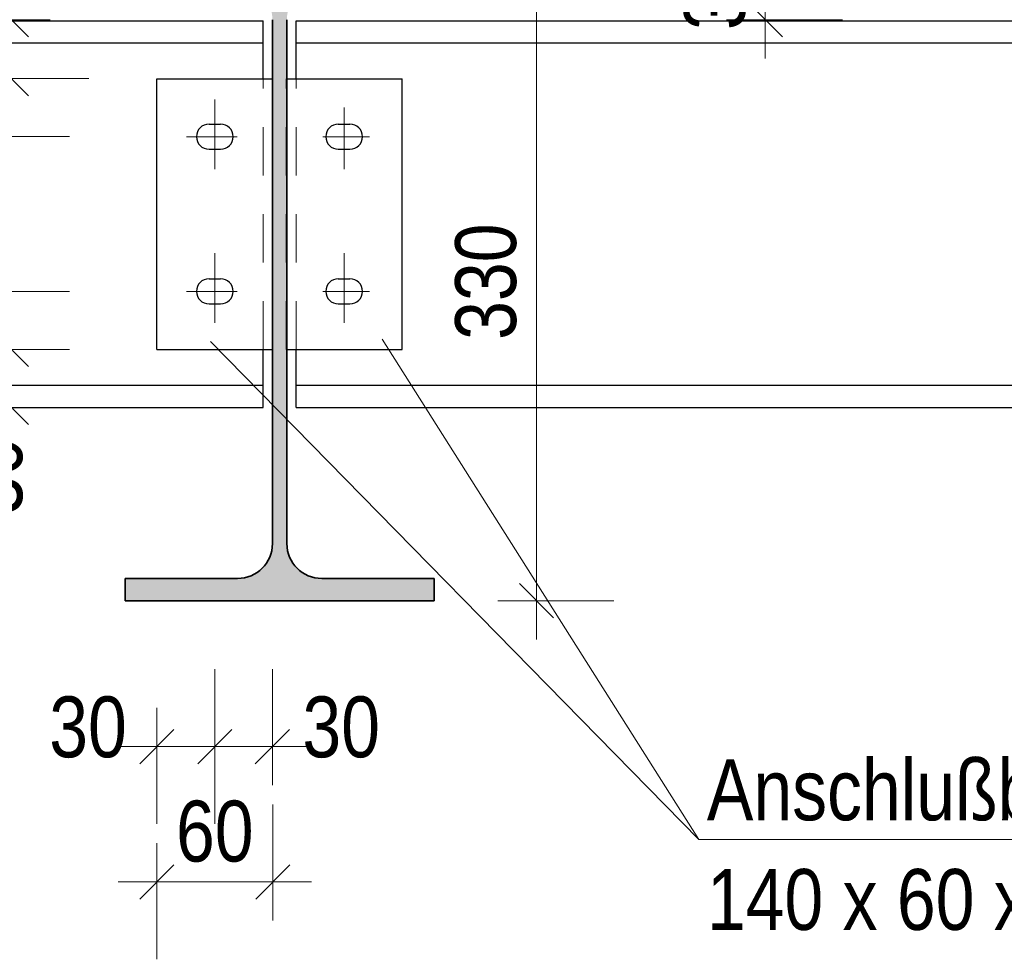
# Model space of a CAD drawing. Header units: millimetres. Extents: x 0 to 96, y -6 to 70.6.
# Tile 88 of 138: x 46.7 to 49.2, y 6.4 to 8.9. Entities that reach past the tile are written whole.
import ezdxf

# ---------------------------------------------------------------- set-up
doc = ezdxf.new("R2010")
doc.units = ezdxf.units.MM
doc.linetypes.add('DASHDOT', pattern=[1, 0.5, -0.25, 0, -0.25])
doc.linetypes.add('HIDDEN', pattern=[0.375, 0.25, -0.125])
doc.layers.add('Achsen', color=7, linetype='Continuous', lineweight=20)
doc.layers.add('Schraffuren', color=7, linetype='Continuous', lineweight=20)
doc.styles.add('Arial Narrow', font='ARIALN.TTF')
doc.dimstyles.new('Arch_Strakon_dimstyle', dxfattribs={"dimtxt": 15.75, "dimasz": 1, "dimexe": 1.25, "dimexo": 0.0625, "dimgap": 1, "dimtad": 0, "dimdec": 3, "dimzin": 12, "dimdsep": 46, "dimtxsty": 'Arial Narrow', "dimblk": 'Arrowhead_Tick', "dimsah": 1, "dimcen": 0, "dimse1": 1, "dimse2": 1, "dimclrd": 6, "dimclrt": 2, "dimazin": 0, "dimtfac": 1, "dimtdec": 4, "dimtmove": 0, "dimatfit": 3, "dimldrblk": 'NONE', "dimfxl": 1, "dimtvp": 1, "dimtolj": 1, "dimtzin": 0, "dimlwd": 13, "dimarcsym": 2})

# ---------------------------------------------------------------- blocks, each defined once
blk = doc.blocks.new('Arrowhead_Tick')
at = {"color": 0, "linetype": 'Continuous', "lineweight": -2}
for p, q in [((0, 20), (0, -10)), ((-1, 0), (0, 0)), ((10, 0), (0, 0))]:
    blk.add_line(p, q, dxfattribs=at)
at = {"color": 2, "linetype": 'Continuous', "lineweight": 35}
blk.add_line((4.42, 4.42), (-4.42, -4.42), dxfattribs=at)
blk = doc.blocks.new('*D453')
at = {"color": 6, "linetype": 'Continuous', "lineweight": 13}
blk.add_line((46.6367, 7.8683), (46.6367, 7.9983), dxfattribs=at)
at = {"layer": 'Defpoints', "color": 0}
for p in [(46.6367, 8.0083), (47.0125, 8.0083), (47.2875, 7.8583)]:
    blk.add_point(p, dxfattribs=at)
at = {"color": 6, "lineweight": 13, "xscale": 0.01, "yscale": 0.01, "zscale": 0.01}
for p, rotation in [((46.6367, 8.0083), 90), ((46.6367, 7.8583), 270)]:
    blk.add_blockref('Arrowhead_Tick', p, dxfattribs=dict(at, rotation=rotation))
at = {"color": 2, "lineweight": 0, "insert": (46.5867, 7.6803), "char_height": 0.1575, "attachment_point": 5, "rotation": 90, "style": 'Arial Narrow'}
blk.add_mtext('\\A1;30', dxfattribs=at)
blk = doc.blocks.new('_None')
blk = doc.blocks.new('*D454')
at = {"color": 6, "linetype": 'Continuous', "lineweight": 13}
blk.add_line((46.5867, 8.0183), (46.5867, 8.1483), dxfattribs=at)
at = {"layer": 'Defpoints', "color": 0}
for p in [(46.5867, 8.1583), (47.115, 8.1583), (47.0125, 8.0083)]:
    blk.add_point(p, dxfattribs=at)
at = {"color": 6, "lineweight": 13, "xscale": 0.01, "yscale": 0.01, "zscale": 0.01}
for p, rotation in [((46.5867, 8.1583), 90), ((46.5867, 8.0083), 270)]:
    blk.add_blockref('Arrowhead_Tick', p, dxfattribs=dict(at, rotation=rotation))
at = {"color": 2, "lineweight": 0, "insert": (46.4563, 8.0833), "char_height": 0.1575, "attachment_point": 5, "rotation": 90, "style": 'Arial Narrow'}
blk.add_mtext('\\A1;30', dxfattribs=at)
blk = doc.blocks.new('*D455')
at = {"color": 6, "linetype": 'Continuous', "lineweight": 13}
blk.add_line((46.5867, 8.1683), (46.5867, 8.5483), dxfattribs=at)
at = {"layer": 'Defpoints', "color": 0}
for p in [(46.5867, 8.5583), (47.115, 8.5583), (47.115, 8.1583)]:
    blk.add_point(p, dxfattribs=at)
at = {"color": 6, "lineweight": 13, "xscale": 0.01, "yscale": 0.01, "zscale": 0.01}
for p, rotation in [((46.5867, 8.5583), 90), ((46.5867, 8.1583), 270)]:
    blk.add_blockref('Arrowhead_Tick', p, dxfattribs=dict(at, rotation=rotation))
at = {"color": 2, "lineweight": 0, "insert": (46.4563, 8.3583), "char_height": 0.1575, "attachment_point": 5, "rotation": 90, "style": 'Arial Narrow'}
blk.add_mtext('\\A1;80', dxfattribs=at)
blk = doc.blocks.new('*D456')
at = {"color": 6, "linetype": 'Continuous', "lineweight": 13}
blk.add_line((46.5867, 8.5683), (46.5867, 8.6983), dxfattribs=at)
at = {"layer": 'Defpoints', "color": 0}
for p in [(46.5867, 8.7083), (47.0125, 8.7083), (47.115, 8.5583)]:
    blk.add_point(p, dxfattribs=at)
at = {"color": 6, "lineweight": 13, "xscale": 0.01, "yscale": 0.01, "zscale": 0.01}
for p, rotation in [((46.5867, 8.7083), 90), ((46.5867, 8.5583), 270)]:
    blk.add_blockref('Arrowhead_Tick', p, dxfattribs=dict(at, rotation=rotation))
at = {"color": 2, "lineweight": 0, "insert": (46.4563, 8.6333), "char_height": 0.1575, "attachment_point": 5, "rotation": 90, "style": 'Arial Narrow'}
blk.add_mtext('\\A1;30', dxfattribs=at)
blk = doc.blocks.new('*D457')
at = {"color": 6, "linetype": 'Continuous', "lineweight": 13}
blk.add_line((46.6367, 8.7183), (46.6367, 8.8508), dxfattribs=at)
at = {"layer": 'Defpoints', "color": 0}
for p in [(46.6367, 8.8608), (47.2215, 8.8608), (47.0125, 8.7083)]:
    blk.add_point(p, dxfattribs=at)
at = {"color": 6, "lineweight": 13, "xscale": 0.01, "yscale": 0.01, "zscale": 0.01}
for p, rotation in [((46.6367, 8.8608), 90), ((46.6367, 8.7083), 270)]:
    blk.add_blockref('Arrowhead_Tick', p, dxfattribs=dict(at, rotation=rotation))
at = {"color": 2, "lineweight": 0, "insert": (46.5867, 9.0388), "char_height": 0.1575, "attachment_point": 5, "rotation": 90, "style": 'Arial Narrow'}
blk.add_mtext('\\A1;31', dxfattribs=at)
blk = doc.blocks.new('*D458')
at = {"color": 6, "linetype": 'Continuous', "lineweight": 13}
blk.add_line((48.5867, 8.8708), (48.5867, 8.9983), dxfattribs=at)
at = {"layer": 'Defpoints', "color": 0}
for p in [(47.7303, 9.0083), (48.5867, 9.0083), (47.439, 8.8608)]:
    blk.add_point(p, dxfattribs=at)
at = {"color": 6, "lineweight": 13, "xscale": 0.01, "yscale": 0.01, "zscale": 0.01}
for p, rotation in [((48.5867, 9.0083), 90), ((48.5867, 8.8608), 270)]:
    blk.add_blockref('Arrowhead_Tick', p, dxfattribs=dict(at, rotation=rotation))
at = {"color": 2, "lineweight": 0, "insert": (48.4563, 8.9345), "char_height": 0.1575, "attachment_point": 5, "rotation": 90, "style": 'Arial Narrow'}
blk.add_mtext('\\A1;30', dxfattribs=at)
blk = doc.blocks.new('*D459')
at = {"color": 6, "linetype": 'Continuous', "lineweight": 13}
blk.add_line((47.9946, 7.3683), (47.9946, 8.9983), dxfattribs=at)
at = {"layer": 'Defpoints', "color": 0}
for p in [(47.7303, 9.0083), (47.9946, 9.0083), (47.7303, 7.3583)]:
    blk.add_point(p, dxfattribs=at)
at = {"color": 6, "lineweight": 13, "xscale": 0.01, "yscale": 0.01, "zscale": 0.01}
for p, rotation in [((47.9946, 9.0083), 90), ((47.9946, 7.3583), 270)]:
    blk.add_blockref('Arrowhead_Tick', p, dxfattribs=dict(at, rotation=rotation))
at = {"color": 2, "lineweight": 0, "insert": (47.8642, 8.1833), "char_height": 0.1575, "attachment_point": 5, "rotation": 90, "style": 'Arial Narrow'}
blk.add_mtext('\\A1;330', dxfattribs=at)
blk = doc.blocks.new('*D482')
at = {"color": 6, "linetype": 'Continuous', "lineweight": 13}
blk.add_line((46.1867, 8.0183), (46.1867, 8.6983), dxfattribs=at)
at = {"layer": 'Defpoints', "color": 0}
for p in [(46.1867, 8.7083), (47.0125, 8.7083), (47.0125, 8.0083)]:
    blk.add_point(p, dxfattribs=at)
at = {"color": 6, "lineweight": 13, "xscale": 0.01, "yscale": 0.01, "zscale": 0.01}
for p, rotation in [((46.1867, 8.7083), 90), ((46.1867, 8.0083), 270)]:
    blk.add_blockref('Arrowhead_Tick', p, dxfattribs=dict(at, rotation=rotation))
at = {"color": 2, "lineweight": 0, "insert": (46.0563, 8.3583), "char_height": 0.1575, "attachment_point": 5, "rotation": 90, "style": 'Arial Narrow'}
blk.add_mtext('\\A1;140', dxfattribs=at)
blk = doc.blocks.new('*D483')
at = {"color": 6, "linetype": 'Continuous', "lineweight": 13}
blk.add_line((47.0225, 6.9809), (47.1525, 6.9809), dxfattribs=at)
at = {"layer": 'Defpoints', "color": 0}
for p in [(47.1625, 8.2573), (47.0125, 8.0083), (47.1625, 6.9809)]:
    blk.add_point(p, dxfattribs=at)
at = {"color": 6, "lineweight": 13, "xscale": 0.01, "yscale": 0.01, "zscale": 0.01}
blk.add_blockref('Arrowhead_Tick', (47.1625, 6.9809), dxfattribs=at)
at = {"color": 6, "lineweight": 13, "xscale": 0.01, "yscale": 0.01, "zscale": 0.01, "rotation": 180}
blk.add_blockref('Arrowhead_Tick', (47.0125, 6.9809), dxfattribs=at)
at = {"color": 2, "lineweight": 0, "insert": (46.8345, 7.0309), "char_height": 0.1575, "attachment_point": 5, "style": 'Arial Narrow'}
blk.add_mtext('\\A1;30', dxfattribs=at)
blk = doc.blocks.new('*D484')
at = {"color": 6, "linetype": 'Continuous', "lineweight": 13}
blk.add_line((47.1725, 6.9809), (47.3015, 6.9809), dxfattribs=at)
at = {"layer": 'Defpoints', "color": 0}
for p in [(47.1625, 8.2573), (47.3115, 8.0083), (47.3115, 6.9809)]:
    blk.add_point(p, dxfattribs=at)
at = {"color": 6, "lineweight": 13, "xscale": 0.01, "yscale": 0.01, "zscale": 0.01}
blk.add_blockref('Arrowhead_Tick', (47.3115, 6.9809), dxfattribs=at)
at = {"color": 6, "lineweight": 13, "xscale": 0.01, "yscale": 0.01, "zscale": 0.01, "rotation": 180}
blk.add_blockref('Arrowhead_Tick', (47.1625, 6.9809), dxfattribs=at)
at = {"color": 2, "lineweight": 0, "insert": (47.4895, 7.0309), "char_height": 0.1575, "attachment_point": 5, "style": 'Arial Narrow'}
blk.add_mtext('\\A1;30', dxfattribs=at)
blk = doc.blocks.new('*D485')
at = {"color": 6, "linetype": 'Continuous', "lineweight": 13}
blk.add_line((47.0225, 6.6309), (47.3025, 6.6309), dxfattribs=at)
at = {"layer": 'Defpoints', "color": 0}
for p in [(47.0125, 8.0083), (47.3125, 8.0083), (47.3125, 6.6309)]:
    blk.add_point(p, dxfattribs=at)
at = {"color": 6, "lineweight": 13, "xscale": 0.01, "yscale": 0.01, "zscale": 0.01}
blk.add_blockref('Arrowhead_Tick', (47.3125, 6.6309), dxfattribs=at)
at = {"color": 6, "lineweight": 13, "xscale": 0.01, "yscale": 0.01, "zscale": 0.01, "rotation": 180}
blk.add_blockref('Arrowhead_Tick', (47.0125, 6.6309), dxfattribs=at)
at = {"color": 2, "lineweight": 0, "insert": (47.1625, 6.7613), "char_height": 0.1575, "attachment_point": 5, "style": 'Arial Narrow'}
blk.add_mtext('\\A1;60', dxfattribs=at)

msp = doc.modelspace()

# ---------------------------------------------------------------- hatches: boundary and pattern name
at = {"layer": 'Schraffuren', "lineweight": 13, "true_color": 0x4682b4}
msp.add_hatch(color=145, dxfattribs=at).paths.add_polyline_path([(46.9302574, 7.3582786), (47.7302574, 7.3582786), (47.7302574, 7.4157786), (47.4390074, 7.4157786), (47.4374367, 7.4157923), (47.4358664, 7.4158334), (47.4342971, 7.4159019), (47.4327293, 7.4159978), (47.4311634, 7.416121), (47.4295998, 7.4162716), (47.4280391, 7.4164494), (47.4264818, 7.4166544), (47.4249283, 7.4168866), (47.423379, 7.4171459), (47.4218346, 7.4174321), (47.4202953, 7.4177453), (47.4187618, 7.4180853), (47.4172344, 7.418452), (47.4157137, 7.4188452), (47.4142, 7.419265), (47.4126939, 7.4197111), (47.4111959, 7.4201835), (47.4097062, 7.4206819), (47.4082256, 7.4212062), (47.4067543, 7.4217563), (47.4052928, 7.422332), (47.4038416, 7.4229331), (47.4024011, 7.4235595), (47.4009717, 7.4242109), (47.399554, 7.4248871), (47.3981482, 7.425588), (47.3967549, 7.4263133), (47.3953745, 7.4270628), (47.3940074, 7.4278363), (47.392654, 7.4286335), (47.3913146, 7.4294542), (47.3899899, 7.4302982), (47.38868, 7.4311652), (47.3873855, 7.4320549), (47.3861067, 7.432967), (47.384844, 7.4339014), (47.3835978, 7.4348576), (47.3823685, 7.4358354), (47.3811565, 7.4368346), (47.3799621, 7.4378547), (47.3787856, 7.4388955), (47.3776275, 7.4399567), (47.3764881, 7.441038), (47.3753678, 7.442139), (47.3742668, 7.4432593), (47.3731855, 7.4443987), (47.3721243, 7.4455568), (47.3710835, 7.4467333), (47.3700634, 7.4479277), (47.3690642, 7.4491397), (47.3680864, 7.450369), (47.3671302, 7.4516152), (47.3661959, 7.4528779), (47.3652837, 7.4541567), (47.364394, 7.4554512), (47.363527, 7.4567611), (47.3626831, 7.4580858), (47.3618623, 7.4594251), (47.3610651, 7.4607786), (47.3602916, 7.4621457), (47.3595421, 7.4635261), (47.3588168, 7.4649194), (47.3581159, 7.4663252), (47.3574397, 7.4677429), (47.3567883, 7.4691723), (47.3561619, 7.4706128), (47.3555608, 7.472064), (47.3549851, 7.4735255), (47.354435, 7.4749968), (47.3539107, 7.4764774), (47.3534123, 7.477967), (47.35294, 7.4794651), (47.3524938, 7.4809712), (47.3520741, 7.4824849), (47.3516808, 7.4840056), (47.3513141, 7.485533), (47.3509741, 7.4870665), (47.3506609, 7.4886058), (47.3503747, 7.4901502), (47.3501154, 7.4916995), (47.3498833, 7.493253), (47.3496782, 7.4948103), (47.3495004, 7.496371), (47.3493499, 7.4979346), (47.3492266, 7.4995005), (47.3491307, 7.5010683), (47.3490622, 7.5026376), (47.3490211, 7.5042079), (47.3490074, 7.5057786), (47.3490074, 8.8607786), (47.3490211, 8.8623493), (47.3490622, 8.8639195), (47.3491307, 8.8654888), (47.3492266, 8.8670567), (47.3493499, 8.8686226), (47.3495004, 8.8701861), (47.3496782, 8.8717468), (47.3498833, 8.8733041), (47.3501154, 8.8748577), (47.3503747, 8.8764069), (47.3506609, 8.8779514), (47.3509741, 8.8794906), (47.3513141, 8.8810242), (47.3516808, 8.8825515), (47.3520741, 8.8840723), (47.3524938, 8.8855859), (47.35294, 8.887092), (47.3534123, 8.8885901), (47.3539107, 8.8900797), (47.354435, 8.8915604), (47.3549851, 8.8930317), (47.3555608, 8.8944932), (47.3561619, 8.8959444), (47.3567883, 8.8973849), (47.3574397, 8.8988142), (47.3581159, 8.900232), (47.3588168, 8.9016377), (47.3595421, 8.903031), (47.3602916, 8.9044114), (47.3610651, 8.9057786), (47.3618623, 8.907132), (47.3626831, 8.9084713), (47.363527, 8.9097961), (47.364394, 8.9111059), (47.3652837, 8.9124004), (47.3661959, 8.9136792), (47.3671302, 8.9149419), (47.3680864, 8.9161881), (47.3690642, 8.9174174), (47.3700634, 8.9186295), (47.3710835, 8.9198239), (47.3721243, 8.9210003), (47.3731855, 8.9221584), (47.3742668, 8.9232978), (47.3753678, 8.9244182), (47.3764881, 8.9255192), (47.3776275, 8.9266004), (47.3787856, 8.9276616), (47.3799621, 8.9287024), (47.3811565, 8.9297226), (47.3823685, 8.9307217), (47.3835978, 8.9316995), (47.384844, 8.9326558), (47.3861067, 8.9335901), (47.3873855, 8.9345023), (47.38868, 8.935392), (47.3899899, 8.9362589), (47.3913146, 8.9371029), (47.392654, 8.9379236), (47.3940074, 8.9387209), (47.3953745, 8.9394943), (47.3967549, 8.9402439), (47.3981482, 8.9409692), (47.399554, 8.94167), (47.4009717, 8.9423463), (47.4024011, 8.9429977), (47.4038416, 8.943624), (47.4052928, 8.9442251), (47.4067543, 8.9448008), (47.4082256, 8.9453509), (47.4097062, 8.9458752), (47.4111959, 8.9463737), (47.4126939, 8.946846), (47.4142, 8.9472921), (47.4157137, 8.9477119), (47.4172344, 8.9481052), (47.4187618, 8.9484719), (47.4202953, 8.9488119), (47.4218346, 8.949125), (47.423379, 8.9494113), (47.4249283, 8.9496705), (47.4264818, 8.9499027), (47.4280391, 8.9501077), (47.4295998, 8.9502855), (47.4311634, 8.9504361), (47.4327293, 8.9505593), (47.4342971, 8.9506552), (47.4358664, 8.9507237), (47.4374367, 8.9507649), (47.4390074, 8.9507786), (47.7302574, 8.9507786), (47.7302574, 9.0082786), (46.9302574, 9.0082786), (46.9302574, 8.9507786), (47.2215074, 8.9507786), (47.2230608, 8.9507652), (47.2246138, 8.9507249), (47.2261659, 8.9506579), (47.2277166, 8.9505641), (47.2292654, 8.9504436), (47.2308119, 8.9502963), (47.2323557, 8.9501224), (47.2338962, 8.9499218), (47.235433, 8.9496947), (47.2369657, 8.9494411), (47.2384938, 8.949161), (47.2400168, 8.9488547), (47.2415343, 8.9485221), (47.2430458, 8.9481633), (47.2445509, 8.9477785), (47.2460491, 8.9473678), (47.2475401, 8.9469313), (47.2490232, 8.9464692), (47.2504982, 8.9459815), (47.2519646, 8.9454684), (47.2534218, 8.94493), (47.2548696, 8.9443666), (47.2563074, 8.9437783), (47.2577348, 8.9431653), (47.2591515, 8.9425277), (47.2605569, 8.9418658), (47.2619507, 8.9411797), (47.2633325, 8.9404696), (47.2647018, 8.9397358), (47.2660582, 8.9389785), (47.2674013, 8.9381979), (47.2687308, 8.9373942), (47.2700462, 8.9365676), (47.2713471, 8.9357185), (47.2726332, 8.9348471), (47.2739041, 8.9339536), (47.2751593, 8.9330383), (47.2763986, 8.9321015), (47.2776215, 8.9311434), (47.2788276, 8.9301644), (47.2800167, 8.9291646), (47.2811884, 8.9281445), (47.2823423, 8.9271044), (47.2834781, 8.9260444), (47.2845954, 8.9249651), (47.2856939, 8.9238666), (47.2867732, 8.9227493), (47.2878332, 8.9216135), (47.2888733, 8.9204596), (47.2898934, 8.9192879), (47.2908932, 8.9180988), (47.2918722, 8.9168927), (47.2928303, 8.9156697), (47.2937671, 8.9144305), (47.2946824, 8.9131753), (47.2955759, 8.9119044), (47.2964474, 8.9106183), (47.2972965, 8.9093174), (47.298123, 8.908002), (47.2989267, 8.9066725), (47.2997073, 8.9053294), (47.3004646, 8.9039729), (47.3011984, 8.9026037), (47.3019085, 8.9012219), (47.3025946, 8.8998281), (47.3032565, 8.8984227), (47.3038941, 8.897006), (47.3045071, 8.8955786), (47.3050954, 8.8941408), (47.3056588, 8.892693), (47.3061972, 8.8912357), (47.3067103, 8.8897694), (47.307198, 8.8882944), (47.3076601, 8.8868113), (47.3080967, 8.8853203), (47.3085074, 8.8838221), (47.3088921, 8.882317), (47.3092509, 8.8808055), (47.3095835, 8.879288), (47.3098899, 8.877765), (47.3101699, 8.8762369), (47.3104235, 8.8747042), (47.3106506, 8.8731674), (47.3108512, 8.8716269), (47.3110251, 8.8700831), (47.3111724, 8.8685366), (47.3112929, 8.8669878), (47.3113867, 8.8654371), (47.3114538, 8.863885), (47.311494, 8.862332), (47.3115074, 8.8607786), (47.3115074, 7.5057786), (47.3114937, 7.5042079), (47.3114526, 7.5026376), (47.311384, 7.5010683), (47.3112881, 7.4995005), (47.3111649, 7.4979346), (47.3110144, 7.496371), (47.3108365, 7.4948103), (47.3106315, 7.493253), (47.3103993, 7.4916995), (47.3101401, 7.4901502), (47.3098538, 7.4886058), (47.3095407, 7.4870665), (47.3092007, 7.485533), (47.308834, 7.4840056), (47.3084407, 7.4824849), (47.3080209, 7.4809712), (47.3075748, 7.4794651), (47.3071025, 7.477967), (47.3066041, 7.4764774), (47.3060797, 7.4749968), (47.3055296, 7.4735255), (47.3049539, 7.472064), (47.3043528, 7.4706128), (47.3037265, 7.4691723), (47.3030751, 7.4677429), (47.3023988, 7.4663252), (47.301698, 7.4649194), (47.3009727, 7.4635261), (47.3002232, 7.4621457), (47.2994497, 7.4607786), (47.2986524, 7.4594251), (47.2978317, 7.4580858), (47.2969877, 7.4567611), (47.2961208, 7.4554512), (47.2952311, 7.4541567), (47.2943189, 7.4528779), (47.2933846, 7.4516152), (47.2924283, 7.450369), (47.2914505, 7.4491397), (47.2904514, 7.4479277), (47.2894312, 7.4467333), (47.2883904, 7.4455568), (47.2873292, 7.4443987), (47.286248, 7.4432593), (47.285147, 7.442139), (47.2840266, 7.441038), (47.2828872, 7.4399567), (47.2817291, 7.4388955), (47.2805527, 7.4378547), (47.2793583, 7.4368346), (47.2781462, 7.4358354), (47.2769169, 7.4348576), (47.2756707, 7.4339014), (47.2744081, 7.432967), (47.2731293, 7.4320549), (47.2718347, 7.4311652), (47.2705249, 7.4302982), (47.2692001, 7.4294542), (47.2678608, 7.4286335), (47.2665074, 7.4278363), (47.2651402, 7.4270628), (47.2637598, 7.4263133), (47.2623665, 7.425588), (47.2609608, 7.4248871), (47.259543, 7.4242109), (47.2581137, 7.4235595), (47.2566732, 7.4229331), (47.255222, 7.422332), (47.2537605, 7.4217563), (47.2522892, 7.4212062), (47.2508085, 7.4206819), (47.2493189, 7.4201835), (47.2478208, 7.4197111), (47.2463147, 7.419265), (47.2448011, 7.4188452), (47.2432804, 7.418452), (47.241753, 7.4180853), (47.2402194, 7.4177453), (47.2386802, 7.4174321), (47.2371357, 7.4171459), (47.2355865, 7.4168866), (47.234033, 7.4166544), (47.2324756, 7.4164494), (47.2309149, 7.4162716), (47.2293514, 7.416121), (47.2277855, 7.4159978), (47.2262176, 7.4159019), (47.2246483, 7.4158334), (47.2230781, 7.4157923), (47.2215074, 7.4157786), (46.9302574, 7.4157786)])

# ---------------------------------------------------------------- linework, layer by layer
at = {"color": 2, "linetype": 'Continuous', "lineweight": 35}
for p, q in [((47.3115074, 7.5057786), (47.3115074, 8.8607786)), ((47.3490074, 7.5057786), (47.3490074, 8.8607786)), ((46.9302574, 7.4157786), (47.2215074, 7.4157786)), ((46.9302574, 7.3582786), (46.9302574, 7.4157786)), ((47.4390074, 7.4157786), (47.7302574, 7.4157786)), ((47.7302574, 7.3582786), (47.7302574, 7.4157786)), ((46.9302574, 7.3582786), (47.7302574, 7.3582786))]:
    msp.add_line(p, q, dxfattribs=at)
at = {"color": 6, "linetype": 'HIDDEN', "lineweight": 13, "ltscale": 0.5}
for p, q in [((47.2875074, 8.0082727), (47.2875074, 8.7082727)), ((47.3115074, 8.7082727), (47.3125074, 8.7082727)), ((47.3125074, 8.0082727), (47.3125074, 8.7082727)), ((47.3470422, 8.7082727), (47.3490074, 8.7082727)), ((47.3470422, 8.0082727), (47.3470422, 8.7082727)), ((47.3730074, 8.0082727), (47.3730074, 8.7082727)), ((47.3115074, 8.0082727), (47.3125074, 8.0082727)), ((47.3470422, 8.0082727), (47.3490074, 8.0082727))]:
    msp.add_line(p, q, dxfattribs=at)
at = {"color": 6, "linetype": 'DASHDOT', "lineweight": 13, "ltscale": 0.5}
for p, q in [((47.1625074, 8.4738583), (47.1625074, 8.6543581)), ((47.4970422, 8.4738583), (47.4970422, 8.6332998)), ((47.0892914, 8.5582727), (47.2203342, 8.5582727)), ((47.442379, 8.5582727), (47.5625015, 8.5582727)), ((47.1625074, 8.0767589), (47.1625074, 8.2572587)), ((47.4970422, 8.0767589), (47.4970422, 8.2572587)), ((47.0892914, 8.1582727), (47.2203342, 8.1582727)), ((47.442379, 8.1582727), (47.5625015, 8.1582727))]:
    msp.add_line(p, q, dxfattribs=at)
at = {"color": 5, "linetype": 'Continuous', "lineweight": 18}
for p, q in [((48.4142935, 6.7408019), (47.1514253, 8.0286321)), ((48.4142935, 6.7408019), (47.5951544, 8.0342489)), ((51.3251324, 6.7408019), (48.4142935, 6.7408019))]:
    msp.add_line(p, q, dxfattribs=at)
at = {"color": 2, "linetype": 'Continuous', "lineweight": 35}
for centre, start, end in [((47.2215074, 7.5057786), 270, 360), ((47.4390074, 7.5057786), 180, 270)]:
    msp.add_arc(centre, 0.09, start, end, dxfattribs=at)
at = {"layer": 'Achsen', "color": 3, "linetype": 'Continuous', "lineweight": 25}
for p, q in [((36.0022905, 8.8582727), (47.2875074, 8.8582727)), ((47.2875074, 8.8007727), (47.2875074, 8.8582727)), ((47.3730074, 8.8582727), (49.9131898, 8.8582727)), ((47.3730074, 8.8007727), (47.3730074, 8.8582727)), ((36.0022905, 8.8007727), (47.2875074, 8.8007727)), ((47.2875074, 8.7082727), (47.2875074, 8.8007727)), ((47.3730074, 8.8007727), (49.9131898, 8.8007727)), ((47.3730074, 8.7082727), (47.3730074, 8.8007727)), ((47.0125074, 8.7082727), (47.3115074, 8.7082727)), ((47.0125074, 8.0082727), (47.0125074, 8.7082727)), ((47.3490074, 8.7082727), (47.6470422, 8.7082727)), ((47.6470422, 8.0082727), (47.6470422, 8.7082727)), ((47.1475074, 8.5908727), (47.1775074, 8.5908727)), ((47.4820422, 8.5908727), (47.5120422, 8.5908727)), ((47.1475074, 8.5257727), (47.1775074, 8.5257727)), ((47.4820422, 8.5257727), (47.5120422, 8.5257727)), ((47.1475074, 8.1908727), (47.1775074, 8.1908727)), ((47.4820422, 8.1908727), (47.5120422, 8.1908727)), ((47.1475074, 8.1257727), (47.1775074, 8.1257727)), ((47.4820422, 8.1257727), (47.5120422, 8.1257727)), ((47.0125074, 8.0082727), (47.3115074, 8.0082727)), ((47.2875074, 7.9157727), (47.2875074, 8.0082727)), ((47.3490074, 8.0082727), (47.6470422, 8.0082727)), ((47.3730074, 7.9157727), (47.3730074, 8.0082727)), ((41.5972574, 7.9157727), (47.2875074, 7.9157727)), ((47.2875074, 7.8582727), (47.2875074, 7.9157727)), ((47.3730074, 7.9157727), (49.9131898, 7.9157727)), ((47.3730074, 7.8582727), (47.3730074, 7.9157727)), ((36.0022905, 7.8582727), (47.2875074, 7.8582727)), ((47.3730074, 7.8582727), (49.9131898, 7.8582727))]:
    msp.add_line(p, q, dxfattribs=at)
for centre, start, end in [((47.1475074, 8.5582727), 90, 270), ((47.1775074, 8.5582727), 270, 90), ((47.4820422, 8.5582727), 90, 270), ((47.5120422, 8.5582727), 270, 90), ((47.1475074, 8.1582727), 90, 270), ((47.1775074, 8.1582727), 270, 90), ((47.4820422, 8.1582727), 90, 270), ((47.5120422, 8.1582727), 270, 90)]:
    msp.add_arc(centre, 0.0325, start, end, dxfattribs=at)

# ---------------------------------------------------------------- texts
at = {"color": 2, "lineweight": 35, "style": 'Arial Narrow'}
for s, p in [('Anschlußblech für U - Profile', (48.4355405, 6.7903782)), ('140 x 60 x 10 mm mit je 2 x Langloch für M 12', (48.4355405, 6.5068782))]:
    msp.add_text(s, height=0.1575, dxfattribs=at).set_placement(p)

# ---------------------------------------------------------------- dimensions: what is measured, and where the dimension line sits
at = {"lineweight": 0}
for base, p1, p2, text, override, picture, middle in [((46.6366872, 8.8607786), (47.0125074, 8.7082727), (47.2215074, 8.8607786), '31', {"dimscale": 0.01, "dimtxt": 15.75, "dimasz": 1, "dimgap": 5, "dimtad": 0, "dimjust": 0, "dimtih": 0, "dimtoh": 0, "dimdec": 3, "dimdsep": 46, "dimtxsty": 'Arial Narrow', "dimclrd": 6, "dimclrt": 2, "dimtix": 0, "dimtofl": 255, "dimtmove": 2, "dimatfit": 2, "dimfxl": 0, "dimfxlon": 0, "dimtvp": 31.746032, "dimlwd": 13}, '*D457', (46.5866872, 9.0387536)), ((48.5866872, 9.0082786), (47.4390074, 8.8607786), (47.7302574, 9.0082786), '30', {"dimscale": 0.01, "dimtxt": 15.75, "dimasz": 1, "dimgap": 5, "dimtad": 1, "dimjust": 0, "dimtih": 0, "dimtoh": 0, "dimdec": 3, "dimdsep": 46, "dimtxsty": 'Arial Narrow', "dimclrd": 6, "dimclrt": 2, "dimtix": 1, "dimtofl": 255, "dimtmove": 0, "dimatfit": 2, "dimfxl": 0, "dimfxlon": 0, "dimtvp": 31.746032, "dimlwd": 13}, '*D458', (48.5866872, 8.9345286)), ((47.9946316, 9.0082786), (47.7302574, 7.3582786), (47.7302574, 9.0082786), '330', {"dimscale": 0.01, "dimtxt": 15.75, "dimasz": 1, "dimgap": 5, "dimtad": 1, "dimjust": 0, "dimtih": 0, "dimtoh": 0, "dimdec": 3, "dimdsep": 46, "dimtxsty": 'Arial Narrow', "dimclrd": 6, "dimclrt": 2, "dimtix": 1, "dimtofl": 255, "dimtmove": 0, "dimatfit": 2, "dimfxl": 0, "dimfxlon": 0, "dimtvp": 31.746032, "dimlwd": 13}, '*D459', (47.9946316, 8.1832786)), ((46.1866872, 8.7082727), (47.0125074, 8.0082727), (47.0125074, 8.7082727), '140', {"dimscale": 0.01, "dimtxt": 15.75, "dimasz": 1, "dimgap": 5, "dimtad": 1, "dimjust": 0, "dimtih": 0, "dimtoh": 0, "dimdec": 3, "dimdsep": 46, "dimtxsty": 'Arial Narrow', "dimclrd": 6, "dimclrt": 2, "dimtix": 1, "dimtofl": 255, "dimtmove": 0, "dimatfit": 2, "dimfxl": 0, "dimfxlon": 0, "dimtvp": 31.746032, "dimlwd": 13}, '*D482', (46.1866872, 8.3582727)), ((46.5866872, 8.7082727), (47.1150074, 8.5582727), (47.0125074, 8.7082727), '30', {"dimscale": 0.01, "dimtxt": 15.75, "dimasz": 1, "dimgap": 5, "dimtad": 1, "dimjust": 0, "dimtih": 0, "dimtoh": 0, "dimdec": 3, "dimdsep": 46, "dimtxsty": 'Arial Narrow', "dimclrd": 6, "dimclrt": 2, "dimtix": 1, "dimtofl": 255, "dimtmove": 0, "dimatfit": 2, "dimfxl": 0, "dimfxlon": 0, "dimtvp": 31.746032, "dimlwd": 13}, '*D456', (46.5866872, 8.6332727)), ((46.5866872, 8.5582727), (47.1150074, 8.1582727), (47.1150074, 8.5582727), '80', {"dimscale": 0.01, "dimtxt": 15.75, "dimasz": 1, "dimgap": 5, "dimtad": 1, "dimjust": 0, "dimtih": 0, "dimtoh": 0, "dimdec": 3, "dimdsep": 46, "dimtxsty": 'Arial Narrow', "dimclrd": 6, "dimclrt": 2, "dimtix": 1, "dimtofl": 255, "dimtmove": 0, "dimatfit": 2, "dimfxl": 0, "dimfxlon": 0, "dimtvp": 31.746032, "dimlwd": 13}, '*D455', (46.5866872, 8.3582727)), ((46.5866872, 8.1582727), (47.0125074, 8.0082727), (47.1150074, 8.1582727), '30', {"dimscale": 0.01, "dimtxt": 15.75, "dimasz": 1, "dimgap": 5, "dimtad": 1, "dimjust": 0, "dimtih": 0, "dimtoh": 0, "dimdec": 3, "dimdsep": 46, "dimtxsty": 'Arial Narrow', "dimclrd": 6, "dimclrt": 2, "dimtix": 1, "dimtofl": 255, "dimtmove": 0, "dimatfit": 2, "dimfxl": 0, "dimfxlon": 0, "dimtvp": 31.746032, "dimlwd": 13}, '*D454', (46.5866872, 8.0832727)), ((46.6366872, 8.0082727), (47.2875074, 7.8582727), (47.0125074, 8.0082727), '30', {"dimscale": 0.01, "dimtxt": 15.75, "dimasz": 1, "dimgap": 5, "dimtad": 1, "dimjust": 0, "dimtih": 0, "dimtoh": 0, "dimdec": 3, "dimdsep": 46, "dimtxsty": 'Arial Narrow', "dimclrd": 6, "dimclrt": 2, "dimtix": 0, "dimtofl": 255, "dimtmove": 2, "dimatfit": 2, "dimfxl": 0, "dimfxlon": 0, "dimtvp": 31.746032, "dimlwd": 13}, '*D453', (46.5866872, 7.6802977))]:
    dim = msp.add_linear_dim(base=base, p1=p1, p2=p2, angle=90, text=text, dimstyle='Arch_Strakon_dimstyle', override=override, dxfattribs=at)
    dim.commit()
    dim.dimension.update_dxf_attribs({"geometry": picture, "text_midpoint": middle, "dimtype": 160})
for base, p1, p2, text, override, picture, middle in [((47.1625074, 6.9809089), (47.0125074, 8.0082727), (47.1625074, 8.2572587), '30', {"dimscale": 0.01, "dimtxt": 15.75, "dimasz": 1, "dimgap": 5, "dimtad": 1, "dimjust": 0, "dimtih": 0, "dimtoh": 0, "dimdec": 3, "dimdsep": 46, "dimtxsty": 'Arial Narrow', "dimclrd": 6, "dimclrt": 2, "dimtix": 0, "dimtofl": 255, "dimtmove": 2, "dimatfit": 2, "dimfxl": 0, "dimfxlon": 0, "dimtvp": 31.746032, "dimlwd": 13}, '*D483', (46.8345324, 7.0309089)), ((47.3115074, 6.9809089), (47.1625074, 8.2572587), (47.3115074, 8.0082727), '30', {"dimscale": 0.01, "dimtxt": 15.75, "dimasz": 1, "dimgap": 5, "dimtad": 1, "dimjust": 4, "dimtih": 0, "dimtoh": 0, "dimdec": 3, "dimdsep": 46, "dimtxsty": 'Arial Narrow', "dimclrd": 6, "dimclrt": 2, "dimtix": 0, "dimtofl": 255, "dimtmove": 2, "dimatfit": 2, "dimfxl": 0, "dimfxlon": 0, "dimtvp": 31.746032, "dimlwd": 13}, '*D484', (47.4894824, 7.0309089)), ((47.3125074, 6.6309089), (47.0125074, 8.0082727), (47.3125074, 8.0082727), '60', {"dimscale": 0.01, "dimtxt": 15.75, "dimasz": 1, "dimgap": 5, "dimtad": 1, "dimjust": 0, "dimtih": 0, "dimtoh": 0, "dimdec": 3, "dimdsep": 46, "dimtxsty": 'Arial Narrow', "dimclrd": 6, "dimclrt": 2, "dimtix": 1, "dimtofl": 255, "dimtmove": 0, "dimatfit": 2, "dimfxl": 0, "dimfxlon": 0, "dimtvp": 31.746032, "dimlwd": 13}, '*D485', (47.1625074, 6.6309089))]:
    dim = msp.add_linear_dim(base=base, p1=p1, p2=p2, text=text, dimstyle='Arch_Strakon_dimstyle', override=override, dxfattribs=at)
    dim.commit()
    dim.dimension.update_dxf_attribs({"geometry": picture, "text_midpoint": middle, "dimtype": 160})

doc.saveas('drawing.dxf')
